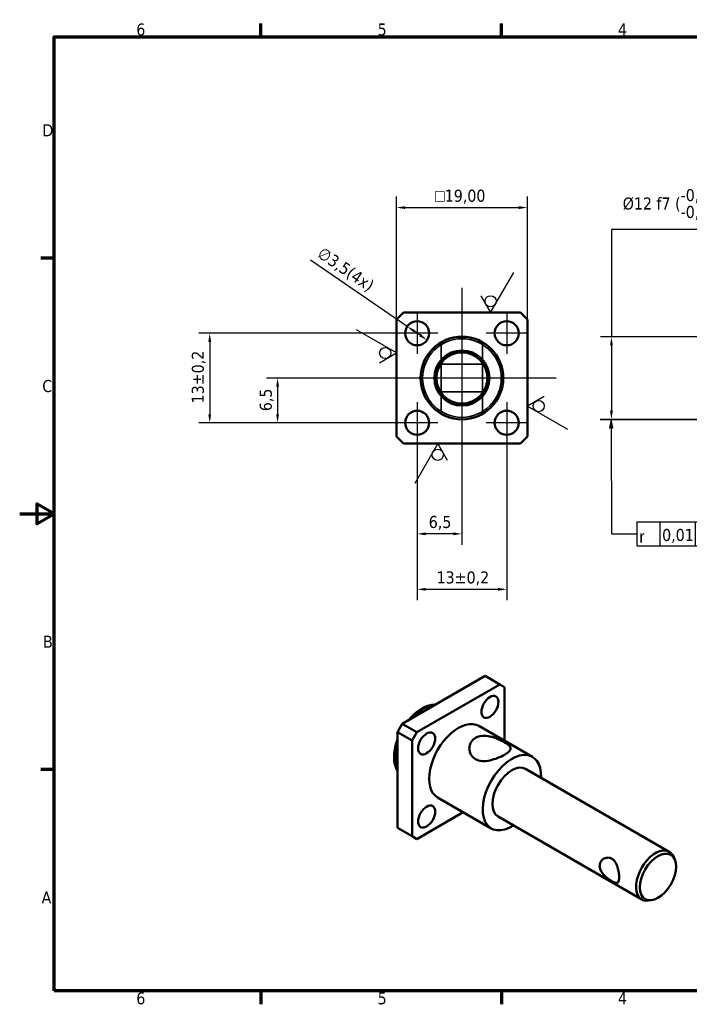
# Model space of a CAD drawing. Header units: millimetres. Extents: x 0 to 210, y 0 to 149.
# Tile 1 of 2: x 0 to 97, y 3 to 146. Entities that reach past the tile are written whole.
import ezdxf

# ---------------------------------------------------------------- set-up
doc = ezdxf.new("R2010")
doc.units = ezdxf.units.MM
doc.header["$LTSCALE"] = 0.5
for name, color, linetype, lineweight in [('Borda (ISO)', 7, 'Continuous', 70), ('Dimensão (ISO)', 7, 'Continuous', 25), ('Marca de centro (ISO)', 7, 'Continuous', 25), ('Oculto (ISO)', 7, 'Continuous', 35), ('Símbolo (ISO)', 7, 'Continuous', 25), ('Visível (ISO)', 7, 'Continuous', 50)]:
    doc.layers.add(name, color=color, linetype=linetype, lineweight=lineweight)
doc.styles.add('Estilo de texto9', font='txt')
doc.styles.add('Texto da nota (ISO)', font='tahoma.ttf')
doc.dimstyles.new('Padrão (ISO)', dxfattribs={"dimscale": 0.5, "dimtxt": 3.5, "dimasz": 2.5, "dimexe": 3.175, "dimexo": 0, "dimgap": 0.762, "dimtad": 1, "dimrnd": 1e-08, "dimzin": 0, "dimtxsty": 'Texto da nota (ISO)', "dimcen": 0.09, "dimdle": 10, "dimclrd": 256, "dimclre": 256, "dimclrt": 256, "dimazin": 0, "dimtfac": 1.001486, "dimtmove": 0, "dimatfit": 3, "dimfxl": 1, "dimtolj": 1, "dimtzin": 0, "dimlwd": -1, "dimlwe": -1, "dimarcsym": 0})

# ---------------------------------------------------------------- blocks, each defined once
blk = doc.blocks.new('Bordas Borda padrão')
at = {"layer": 'Borda (ISO)'}
for p, q in [((70, 287), (70, 290.9)), ((140, 287), (140, 290.9)), ((10, 222.75), (6.1, 222.75)), ((10, 74.25), (6.1, 74.25)), ((70, 10), (70, 6.1)), ((140, 10), (140, 6.1))]:
    blk.add_line(p, q, dxfattribs=at)
at = {"layer": 'Borda (ISO)', "flags": 128}
for points in [[(10, 10), (10, 287), (410, 287), (410, 10), (10, 10)], [(0, 148.5), (10, 148.5), (5, 151.39), (5, 145.61), (10, 148.5)]]:
    blk.add_lwpolyline(points, dxfattribs=at)
at = {"layer": 'Borda (ISO)', "char_height": 3.5, "attachment_point": 7, "style": 'Texto da nota (ISO)'}
for s, insert in [('6', (33.88, 287.33)), ('5', (103.98, 287.33)), ('4', (173.78, 287.4)), ('D', (6.57, 258.13)), ('C', (6.56, 183.81)), ('B', (6.78, 109.63)), ('A', (6.36, 35.38)), ('6', (33.88, 6.03)), ('5', (103.98, 6.03)), ('4', (173.78, 6.1))]:
    blk.add_mtext(s, dxfattribs=dict(at, insert=insert))
blk = doc.blocks.new('*D5')
at = {"layer": 'Defpoints', "color": 0, "transparency": 16777216}
for p in [(73.73, 118.72), (54.73, 102.47), (73.73, 102.47)]:
    blk.add_point(p, dxfattribs=at)
at = {"layer": 'Dimensão (ISO)', "transparency": 16777216}
for p, q in [((54.73, 102.47), (54.73, 120.31)), ((73.73, 102.47), (73.73, 120.31)), ((55.98, 118.72), (72.48, 118.72))]:
    blk.add_line(p, q, dxfattribs=at)
for points in [[(55.98, 118.93), (55.98, 118.51), (54.73, 118.72)], [(72.48, 118.93), (72.48, 118.51), (73.73, 118.72)]]:
    blk.add_solid(points, dxfattribs=at)
at = {"layer": 'Dimensão (ISO)', "transparency": 16777216, "insert": (60.32, 121.32), "char_height": 1.75, "attachment_point": 1, "style": 'Texto da nota (ISO)'}
blk.add_mtext('\\A1;\\fAIGDT|b0|i0;\\H1.7500;o\\fTahoma|b0|i0;\\H1.7500;19,00', dxfattribs=at)
blk = doc.blocks.new('Identificador de textura de superfície3')
at = {"layer": 'Símbolo (ISO)'}
for p, q in [((136.79, 206.96), (143.5, 218.58)), ((133.96, 211.86), (136.79, 206.96))]:
    blk.add_line(p, q, dxfattribs=at)
blk.add_circle((136.79, 210.23), 1.63, dxfattribs=at)
blk = doc.blocks.new('Identificador de textura de superfície4')
at = {"layer": 'Símbolo (ISO)'}
for p, q in [((109.45, 195.22), (97.83, 201.93)), ((104.55, 192.39), (109.45, 195.22))]:
    blk.add_line(p, q, dxfattribs=at)
blk.add_circle((106.18, 195.22), 1.63, dxfattribs=at)
blk = doc.blocks.new('Identificador de textura de superfície5')
at = {"layer": 'Símbolo (ISO)'}
for p, q in [((152.37, 182.63), (147.47, 179.8)), ((147.47, 179.8), (159.09, 173.09))]:
    blk.add_line(p, q, dxfattribs=at)
blk.add_circle((150.74, 179.8), 1.63, dxfattribs=at)
blk = doc.blocks.new('Identificador de textura de superfície6')
at = {"layer": 'Símbolo (ISO)'}
for p, q in [((121.45, 168.94), (114.74, 157.32)), ((124.28, 164.04), (121.45, 168.94))]:
    blk.add_line(p, q, dxfattribs=at)
blk.add_circle((121.45, 165.67), 1.63, dxfattribs=at)
blk = doc.blocks.new('*D12')
at = {"layer": 'Defpoints', "color": 0, "transparency": 16777216}
for p in [(49.67, 93.97), (37.46, 87.47), (57.73, 87.47)]:
    blk.add_point(p, dxfattribs=at)
at = {"layer": 'Dimensão (ISO)', "transparency": 16777216}
for p, q in [((49.67, 93.97), (35.87, 93.97)), ((37.46, 92.72), (37.46, 88.72)), ((57.73, 87.47), (35.87, 87.47))]:
    blk.add_line(p, q, dxfattribs=at)
for points in [[(37.25, 92.72), (37.66, 92.72), (37.46, 93.97)], [(37.25, 88.72), (37.66, 88.72), (37.46, 87.47)]]:
    blk.add_solid(points, dxfattribs=at)
at = {"layer": 'Dimensão (ISO)', "transparency": 16777216, "insert": (34.86, 89.16), "char_height": 1.75, "attachment_point": 1, "rotation": 90, "style": 'Texto da nota (ISO)'}
blk.add_mtext('\\A1;6,5', dxfattribs=at)
blk = doc.blocks.new('*D13')
at = {"layer": 'Defpoints', "color": 0, "transparency": 16777216}
for p in [(54.73, 100.47), (27.6, 87.47), (54.73, 87.47)]:
    blk.add_point(p, dxfattribs=at)
at = {"layer": 'Dimensão (ISO)', "transparency": 16777216}
for p, q in [((54.73, 100.47), (26.01, 100.47)), ((27.6, 99.22), (27.6, 88.72)), ((54.73, 87.47), (26.01, 87.47))]:
    blk.add_line(p, q, dxfattribs=at)
for points in [[(27.39, 99.22), (27.81, 99.22), (27.6, 100.47)], [(27.39, 88.72), (27.81, 88.72), (27.6, 87.47)]]:
    blk.add_solid(points, dxfattribs=at)
at = {"layer": 'Dimensão (ISO)', "transparency": 16777216, "insert": (24.99, 90.29), "char_height": 1.75, "attachment_point": 1, "rotation": 90, "style": 'Texto da nota (ISO)'}
blk.add_mtext('\\A1;13{\\H1.7526;±0,2}', dxfattribs=at)
blk = doc.blocks.new('*D14')
at = {"layer": 'Defpoints', "color": 0, "transparency": 16777216}
for p in [(57.73, 84.47), (64.23, 80.66), (57.73, 71.35)]:
    blk.add_point(p, dxfattribs=at)
at = {"layer": 'Dimensão (ISO)', "transparency": 16777216}
for p, q in [((57.73, 84.47), (57.73, 69.76)), ((64.23, 80.66), (64.23, 69.76)), ((62.98, 71.35), (58.98, 71.35))]:
    blk.add_line(p, q, dxfattribs=at)
for points in [[(58.98, 71.56), (58.98, 71.14), (57.73, 71.35)], [(62.98, 71.56), (62.98, 71.14), (64.23, 71.35)]]:
    blk.add_solid(points, dxfattribs=at)
at = {"layer": 'Dimensão (ISO)', "transparency": 16777216, "insert": (59.41, 73.95), "char_height": 1.75, "attachment_point": 1, "style": 'Texto da nota (ISO)'}
blk.add_mtext('\\A1;6,5', dxfattribs=at)
blk = doc.blocks.new('*D15')
at = {"layer": 'Defpoints', "color": 0, "transparency": 16777216}
for p in [(57.73, 84.47), (70.73, 84.47), (70.73, 63.3)]:
    blk.add_point(p, dxfattribs=at)
at = {"layer": 'Dimensão (ISO)', "transparency": 16777216}
for p, q in [((57.73, 84.47), (57.73, 61.71)), ((70.73, 84.47), (70.73, 61.71)), ((58.98, 63.3), (69.48, 63.3))]:
    blk.add_line(p, q, dxfattribs=at)
for points in [[(58.98, 63.51), (58.98, 63.09), (57.73, 63.3)], [(69.48, 63.51), (69.48, 63.09), (70.73, 63.3)]]:
    blk.add_solid(points, dxfattribs=at)
at = {"layer": 'Dimensão (ISO)', "transparency": 16777216, "insert": (60.54, 65.9), "char_height": 1.75, "attachment_point": 1, "style": 'Texto da nota (ISO)'}
blk.add_mtext('\\A1;13{\\H1.7526;±0,2}', dxfattribs=at)
blk = doc.blocks.new('*D20')
at = {"layer": 'Defpoints', "color": 0, "transparency": 16777216}
for p in [(111.94, 99.97), (85.94, 87.97), (111.94, 87.97)]:
    blk.add_point(p, dxfattribs=at)
at = {"layer": 'Dimensão (ISO)', "transparency": 16777216}
for p, q in [((104.3, 115.52), (85.94, 115.52)), ((85.94, 115.52), (85.94, 99.97)), ((111.94, 99.97), (84.36, 99.97)), ((85.94, 98.72), (85.94, 89.22)), ((111.94, 87.97), (84.36, 87.97))]:
    blk.add_line(p, q, dxfattribs=at)
for points in [[(85.74, 98.72), (86.15, 98.72), (85.94, 99.97)], [(85.74, 89.22), (86.15, 89.22), (85.94, 87.97)]]:
    blk.add_solid(points, dxfattribs=at)
at = {"layer": 'Dimensão (ISO)', "transparency": 16777216, "insert": (87.58, 121.41), "char_height": 1.75, "attachment_point": 1, "style": 'Texto da nota (ISO)'}
blk.add_mtext('\\A1;\\fTahoma|b0|i0;\\H1.7500;Ø12 f7 (\\S-0,016^ -0,034;)', dxfattribs=at)
blk = doc.blocks.new('&Indicação de nota e tolerância geométricas1')
at = {"layer": 'Símbolo (ISO)'}
for p, q in [((168.62, 175.95), (223.89, 175.95)), ((171.79, 175.95), (171.3, 173.45)), ((171.8, 173.45), (171.79, 175.95)), ((172.3, 173.45), (171.79, 175.95)), ((171.3, 173.45), (172.3, 173.45)), ((171.8, 173.45), (171.9, 142.71)), ((179.23, 146.21), (200.19, 146.21)), ((179.23, 146.21), (179.23, 139.21)), ((185.92, 146.21), (185.92, 139.21)), ((196.25, 146.21), (196.25, 139.21)), ((200.19, 146.21), (200.19, 139.21)), ((171.9, 142.71), (179.23, 142.71)), ((179.23, 139.21), (200.19, 139.21))]:
    blk.add_line(p, q, dxfattribs=at)
at = {"layer": 'Símbolo (ISO)', "flags": 128}
blk.add_lwpolyline([(172.3, 173.45), (171.79, 175.95), (171.3, 173.45), (172.3, 173.45)], dxfattribs=at)
at = {"layer": 'Símbolo (ISO)'}
blk.add_solid([(172.3, 173.45), (171.79, 175.95), (171.3, 173.45), (172.3, 173.45)], dxfattribs=at)
at = {"layer": 'Símbolo (ISO)', "char_height": 3.5, "attachment_point": 7}
for s, insert, style in [('r', (180, 140.14), 'Estilo de texto9'), ('0,01', (186.61, 140.08), 'Texto da nota (ISO)'), ('A', (196.73, 140.96), 'Texto da nota (ISO)')]:
    blk.add_mtext(s, dxfattribs=dict(at, insert=insert, style=style))
blk = doc.blocks.new('*D28')
at = {"layer": 'Defpoints', "color": 0, "transparency": 16777216}
for p in [(56.29, 101.46), (59.17, 99.48)]:
    blk.add_point(p, dxfattribs=at)
at = {"layer": 'Dimensão (ISO)', "transparency": 16777216}
for p, q in [((56.29, 101.46), (42.24, 111.1)), ((58.14, 100.19), (57.32, 100.76))]:
    blk.add_line(p, q, dxfattribs=at)
for points in [[(57.43, 100.93), (57.2, 100.59), (56.29, 101.46)], [(58.26, 100.36), (58.02, 100.02), (59.17, 99.48)]]:
    blk.add_solid(points, dxfattribs=at)
at = {"layer": 'Dimensão (ISO)', "transparency": 16777216, "insert": (44.08, 113.11), "char_height": 1.75, "attachment_point": 1, "rotation": 325.5362, "style": 'Texto da nota (ISO)'}
blk.add_mtext('\\A1;\\fTahoma|b0|i0;\\H1.7500;∅3,5(4x)', dxfattribs=at)

msp = doc.modelspace()

# ---------------------------------------------------------------- linework, layer by layer
at = {"layer": 'Marca de centro (ISO)', "linetype": 'Continuous'}
for p, q in [((64.229, 107.082), (64.229, 80.659)), ((57.729, 103.474), (57.729, 97.474)), ((70.729, 103.474), (70.729, 97.474)), ((60.729, 100.474), (54.729, 100.474)), ((73.729, 100.474), (67.729, 100.474)), ((77.892, 93.974), (49.67, 93.974)), ((57.729, 90.474), (57.729, 84.474)), ((70.729, 90.474), (70.729, 84.474)), ((60.729, 87.474), (54.729, 87.474)), ((73.729, 87.474), (67.729, 87.474))]:
    msp.add_line(p, q, dxfattribs=at)
at = {"layer": 'Oculto (ISO)'}
for p, q in [((61.229, 99.171), (61.229, 88.778)), ((67.229, 99.171), (67.229, 88.778)), ((67.693, 95.974), (60.765, 95.974)), ((67.693, 91.974), (60.765, 91.974))]:
    msp.add_line(p, q, dxfattribs=at)
msp.add_circle((64.229, 93.974), 5.711, dxfattribs=at)
at = {"layer": 'Visível (ISO)'}
for p, q in [((54.729, 102.474), (55.729, 103.474)), ((72.729, 103.474), (55.729, 103.474)), ((72.729, 103.474), (73.729, 102.474)), ((54.729, 102.474), (54.729, 85.474)), ((73.729, 85.474), (73.729, 102.474)), ((55.729, 84.474), (54.729, 85.474)), ((55.729, 84.474), (72.729, 84.474)), ((73.729, 85.474), (72.729, 84.474)), ((55.572, 43.779), (67.592, 50.719)), ((67.592, 50.719), (69.714, 49.494)), ((69.714, 49.494), (57.693, 42.554)), ((69.714, 49.494), (70.421, 49.086)), ((70.421, 41.317), (70.421, 49.086)), ((59.841, 46.517), (60.267, 46.576)), ((55.572, 43.779), (54.865, 42.554)), ((57.693, 42.554), (55.572, 43.779)), ((74.482, 38.973), (66.703, 43.463)), ((54.865, 42.554), (56.986, 41.329)), ((54.865, 28.673), (54.865, 42.554)), ((56.986, 41.329), (57.693, 42.554)), ((56.986, 41.329), (56.986, 27.449)), ((54.627, 37.487), (54.79, 37.089)), ((73.482, 37.241), (94.341, 25.197)), ((68.482, 28.58), (60.703, 33.071)), ((57.693, 27.04), (64.421, 30.925)), ((69.482, 30.312), (90.341, 18.269)), ((56.986, 27.449), (54.865, 28.673)), ((57.693, 27.04), (56.986, 27.449)), ((95.146, 24.026), (94.983, 24.424)), ((91.758, 18.158), (91.332, 18.1))]:
    msp.add_line(p, q, dxfattribs=at)
for centre, radius in [((57.729, 100.474), 1.75), ((70.729, 100.474), 1.75), ((64.229, 93.974), 6), ((64.229, 93.974), 4), ((64.229, 93.974), 3.711), ((57.729, 87.474), 1.75), ((70.729, 87.474), 1.75)]:
    msp.add_circle(centre, radius, dxfattribs=at)
for centre, major_axis in [((68.3, 46.228), (-0.875, -1.516)), ((59.107, 40.921), (-0.875, -1.516)), ((59.107, 30.306), (-0.875, -1.516)), ((92.695, 21.529), (1.856, 3.214))]:
    msp.add_ellipse(centre, major_axis=major_axis, ratio=0.5773503, dxfattribs=at)
for centre, major_axis, start_param, end_param in [((58.4, 41.329), (-2.856, -4.946), 3.562127, 4.4314135), ((58.754, 41.125), (3, 5.196), 0.3742603, 1.196536), ((63.703, 38.267), (3, 5.196), 0, 3.1415927), ((58.4, 41.329), (-2.856, -4.946), 4.9933644, 5.862651), ((58.754, 41.125), (-3, -5.196), 5.0866493, 5.908925), ((71.482, 33.777), (3, 5.196), 5.4421166, 10.2658466), ((71.482, 33.777), (-2, -3.464), 3.1415927, 6.2831853), ((92.341, 21.733), (2, 3.464), 5.862651, 9.8453123)]:
    msp.add_ellipse(centre, major_axis=major_axis, ratio=0.5773503, start_param=start_param, end_param=end_param, dxfattribs=at)
for points, knots in [([(66.178, 38.632), (65.906, 38.789), (65.675, 39.024), (65.373, 39.582), (65.3, 39.9), (65.3, 40.491), (65.372, 40.805), (65.676, 41.351), (65.907, 41.581), (66.45, 41.894), (66.791, 41.995), (67.531, 42.051), (67.929, 42.009), (68.671, 41.847), (69.069, 41.716), (69.807, 41.41), (70.149, 41.238), (70.693, 40.924), (70.924, 40.765), (71.227, 40.47), (71.3, 40.33), (71.3, 40.063), (71.227, 39.918), (70.923, 39.609), (70.692, 39.445), (70.149, 39.131), (69.808, 38.965), (69.068, 38.671), (68.67, 38.545), (67.928, 38.383), (67.53, 38.336), (66.792, 38.38), (66.45, 38.474), (66.178, 38.632)], [0, 0, 0, 0, 0.1154746, 0.1154746, 0.2309491, 0.2309491, 0.3461089, 0.3461089, 0.4612687, 0.4612687, 0.5764284, 0.5764284, 0.6915882, 0.6915882, 0.8070628, 0.8070628, 0.9225373, 0.9225373, 1.0380119, 1.0380119, 1.1534864, 1.1534864, 1.2686462, 1.2686462, 1.383806, 1.383806, 1.4989658, 1.4989658, 1.6141255, 1.6141255, 1.7296001, 1.7296001, 1.8450747, 1.8450747, 1.8450747, 1.8450747]), ([(86.021, 24.187), (86.11, 24.136), (86.22, 24.056), (86.495, 23.757), (86.609, 23.554), (86.808, 23.106), (86.884, 22.839), (87.002, 22.283), (87.029, 22.036), (87.056, 21.681), (87.064, 21.476), (87.037, 21.153), (87.019, 20.993), (86.93, 20.809), (86.9, 20.767), (86.778, 20.663), (86.669, 20.661), (86.419, 20.715), (86.265, 20.788), (86.057, 20.899), (85.892, 20.988), (85.424, 21.314), (85.227, 21.472), (84.831, 21.838), (84.652, 22.055), (84.44, 22.379), (84.361, 22.532), (84.255, 22.849), (84.228, 23.003), (84.228, 23.151), (84.228, 23.332), (84.269, 23.514), (84.449, 23.871), (84.591, 24.01), (84.926, 24.255), (85.152, 24.314), (85.53, 24.36), (85.726, 24.317), (85.911, 24.243), (85.962, 24.221), (86.021, 24.187)], [0.5348489, 0.5348489, 0.5348489, 0.5348489, 0.6141117, 0.6141117, 0.7234661, 0.7234661, 0.8702462, 0.8702462, 1.043587, 1.043587, 1.205055, 1.205055, 1.2958218, 1.2958218, 1.3302929, 1.3302929, 1.4088743, 1.4088743, 1.5054497, 1.5054497, 1.565069, 1.565069, 1.6140511, 1.6140511, 1.6875062, 1.6875062, 1.7466698, 1.7466698, 1.8010487, 1.8010487, 1.8010487, 1.8673348, 1.8673348, 1.9447093, 1.9447093, 2.080669, 2.080669, 2.2834334, 2.2834334, 2.3358977, 2.3358977, 2.3358977, 2.3358977])]:
    msp.add_open_spline(points, degree=3, knots=knots, dxfattribs=at)

# ---------------------------------------------------------------- block references
at = {"xscale": 0.5, "yscale": 0.5, "zscale": 0.5}
msp.add_blockref('Bordas Borda padrão', (0, 0), dxfattribs=at)
at = {"layer": 'Símbolo (ISO)', "xscale": 0.5, "yscale": 0.5, "zscale": 0.5}
for name in ['Identificador de textura de superfície3', 'Identificador de textura de superfície4', 'Identificador de textura de superfície5', '&Indicação de nota e tolerância geométricas1', 'Identificador de textura de superfície6']:
    msp.add_blockref(name, (0, 0), dxfattribs=at)

# ---------------------------------------------------------------- dimensions: what is measured, and where the dimension line sits
at = {"layer": 'Dimensão (ISO)'}
for base, p1, p2, angle, text, override, picture, middle in [((73.729, 118.721), (54.729, 102.474), (73.729, 102.474), 180, '\\fAIGDT|b0|i0;\\H1.7500;o\\fTahoma|b0|i0;\\H1.7500;<>', {"dimgap": 0.762, "dimdec": 2, "dimtol": 0, "dimlim": 0, "dimtp": 0, "dimtm": 0, "dimtdec": 2, "dimtofl": 0, "dimatfit": 1}, '*D5', (64.229, 118.721)), ((85.944, 87.974), (111.944, 99.974), (111.944, 87.974), 90, '\\fTahoma|b0|i0;\\H1.7500;Ø<> f7 (\\S-0,016^ -0,034;)', {"dimtih": 1, "dimtoh": 1, "dimdec": 0, "dimtp": -0.016, "dimtm": 0.034, "dimtdec": 3, "dimtofl": 0, "dimtmove": 1, "dimatfit": 2}, '*D20', (86.32, 115.516))]:
    dim = msp.add_linear_dim(base=base, p1=p1, p2=p2, angle=angle, text=text, dimstyle='Padrão (ISO)', override=override, dxfattribs=at)
    dim.commit()
    dim.dimension.update_dxf_attribs({"geometry": picture, "text_midpoint": middle, "dimtype": 160})
dim = msp.add_diameter_dim_2p(p1=(59.172, 99.484), p2=(56.286, 101.465), text='\\fTahoma|b0|i0;\\H1.7500;<>(4x)', dimstyle='Padrão (ISO)', override={"dimgap": 0.762, "dimdec": 1, "dimlfac": 1, "dimtol": 0, "dimlim": 0, "dimtp": 0, "dimtm": 0, "dimtdec": 2, "dimatfit": 2}, dxfattribs=at)
dim.commit()
dim.dimension.update_dxf_attribs({"geometry": '*D28', "text_midpoint": (46.423, 108.234), "dimtype": 163})
for base, p1, p2, angle, override, picture, middle in [((27.601, 87.474), (54.729, 100.474), (54.729, 87.474), 90, {"dimgap": 0.762, "dimdec": 0, "dimtol": 1, "dimlim": 0, "dimtp": 0.2, "dimtm": 0.2, "dimtdec": 1, "dimtofl": 0, "dimatfit": 1}, '*D13', (27.601, 93.974)), ((37.456, 87.474), (49.67, 93.974), (57.729, 87.474), 90, {"dimgap": 0.762, "dimdec": 1, "dimtol": 0, "dimlim": 0, "dimtp": 0, "dimtm": 0, "dimtdec": 1, "dimtofl": 0, "dimatfit": 1}, '*D12', (37.456, 90.724)), ((57.729, 71.35), (64.229, 80.659), (57.729, 84.474), 180, {"dimgap": 0.762, "dimdec": 1, "dimtol": 0, "dimlim": 0, "dimtp": 0, "dimtm": 0, "dimtdec": 2, "dimtofl": 0, "dimatfit": 1}, '*D14', (60.979, 71.35)), ((70.729, 63.299), (57.729, 84.474), (70.729, 84.474), 180, {"dimgap": 0.762, "dimdec": 0, "dimtol": 1, "dimlim": 0, "dimtp": 0.2, "dimtm": 0.2, "dimtdec": 1, "dimtofl": 0, "dimatfit": 1}, '*D15', (64.229, 63.299))]:
    dim = msp.add_linear_dim(base=base, p1=p1, p2=p2, angle=angle, dimstyle='Padrão (ISO)', override=override, dxfattribs=at)
    dim.commit()
    dim.dimension.update_dxf_attribs({"geometry": picture, "text_midpoint": middle, "dimtype": 160})

doc.saveas('drawing.dxf')
